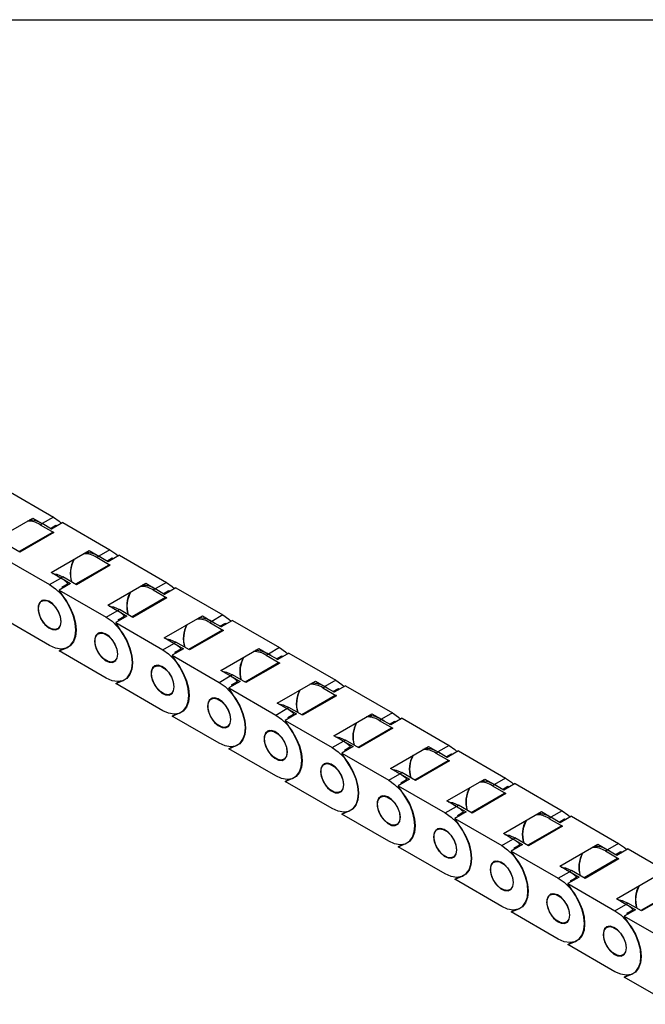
# Model space of a CAD drawing. Header units: millimetres. Extents: x 10 to 410, y 10 to 314.
# Tile 4 of 5: x 309 to 359, y 235 to 314. Entities that reach past the tile are written whole.
import ezdxf

# ---------------------------------------------------------------- set-up
doc = ezdxf.new("R2010")
doc.units = ezdxf.units.MM
doc.header["$LTSCALE"] = 1.5
doc.layers.add('TEXT', color=140, linetype='Continuous', lineweight=25)

msp = doc.modelspace()

# ---------------------------------------------------------------- linework, layer by layer
for p, q in [((308.072, 276.499), (311.853, 274.316)), ((307.133, 272.474), (310.194, 274.241)), ((310.194, 274.241), (310.959, 273.8)), ((311.853, 274.316), (310.959, 273.8)), ((310.792, 273.704), (310.944, 273.791)), ((310.792, 273.704), (311.883, 273.074)), ((311.708, 273.35), (310.944, 273.791)), ((311.611, 273.406), (312.044, 273.656)), ((311.67, 273.372), (312.044, 273.656)), ((312.617, 273.875), (311.708, 273.35)), ((312.044, 273.656), (312.118, 273.587)), ((312.617, 273.875), (316.399, 271.692)), ((311.776, 273.085), (309.093, 271.536)), ((311.883, 273.074), (309.156, 271.499)), ((309.156, 271.499), (308.065, 272.129)), ((316.399, 271.692), (315.505, 271.176)), ((307.769, 271.076), (311.55, 268.893)), ((311.679, 269.85), (314.74, 271.617)), ((314.74, 271.617), (315.505, 271.176)), ((315.338, 271.08), (315.489, 271.167)), ((315.338, 271.08), (316.429, 270.45)), ((316.254, 270.726), (315.489, 271.167)), ((316.156, 270.782), (316.589, 271.032)), ((316.216, 270.748), (316.589, 271.032)), ((317.163, 271.25), (316.254, 270.726)), ((316.589, 271.032), (316.664, 270.962)), ((317.163, 271.25), (320.944, 269.068)), ((316.322, 270.46), (313.639, 268.912)), ((316.429, 270.45), (313.701, 268.875)), ((311.55, 268.893), (312.444, 269.409)), ((312.444, 269.409), (311.679, 269.85)), ((312.206, 269.546), (312.459, 269.418)), ((312.459, 269.418), (312.61, 269.505)), ((312.459, 269.418), (313.224, 268.976)), ((313.701, 268.875), (312.61, 269.505)), ((313.224, 268.976), (312.314, 268.451)), ((312.529, 268.688), (313.029, 268.976)), ((312.583, 268.637), (312.529, 268.688)), ((313.029, 268.976), (312.583, 268.637)), ((316.225, 267.226), (319.286, 268.993)), ((319.286, 268.993), (320.05, 268.552)), ((319.884, 268.455), (320.035, 268.543)), ((320.8, 268.101), (320.035, 268.543)), ((320.944, 269.068), (320.05, 268.552)), ((321.709, 268.626), (320.8, 268.101)), ((321.709, 268.626), (325.49, 266.444)), ((312.925, 267.492), (312.314, 268.451)), ((312.314, 268.451), (316.095, 266.269)), ((320.867, 267.836), (318.184, 266.287)), ((320.975, 267.826), (318.247, 266.251)), ((319.884, 268.455), (320.975, 267.826)), ((320.702, 268.158), (321.135, 268.408)), ((320.761, 268.124), (321.135, 268.408)), ((321.135, 268.408), (321.21, 268.338)), ((311.052, 267.64), (310.907, 267.557)), ((316.989, 266.785), (316.225, 267.226)), ((316.752, 266.922), (317.005, 266.793)), ((311.55, 263.994), (307.769, 266.176)), ((316.095, 266.269), (316.989, 266.785)), ((317.769, 266.352), (316.86, 265.827)), ((317.005, 266.793), (317.156, 266.881)), ((317.005, 266.793), (317.769, 266.352)), ((317.074, 266.064), (317.574, 266.352)), ((317.574, 266.352), (317.129, 266.013)), ((318.247, 266.251), (317.156, 266.881)), ((320.771, 264.602), (323.831, 266.369)), ((323.831, 266.369), (324.596, 265.927)), ((325.49, 266.444), (324.596, 265.927)), ((312.193, 265.33), (312.337, 265.413)), ((317.47, 264.868), (316.86, 265.827)), ((316.86, 265.827), (320.641, 263.644)), ((317.129, 266.013), (317.074, 266.064)), ((324.429, 265.831), (324.581, 265.919)), ((324.429, 265.831), (325.52, 265.201)), ((325.345, 265.477), (324.581, 265.919)), ((325.248, 265.534), (325.681, 265.784)), ((325.307, 265.499), (325.681, 265.784)), ((326.255, 266.002), (325.345, 265.477)), ((325.681, 265.784), (325.755, 265.714)), ((326.255, 266.002), (330.036, 263.819)), ((315.597, 265.016), (315.453, 264.932)), ((321.535, 264.161), (320.771, 264.602)), ((325.413, 265.212), (322.73, 263.663)), ((325.52, 265.201), (322.793, 263.627)), ((312.314, 263.552), (312.925, 263.807)), ((320.641, 263.644), (321.535, 264.161)), ((321.297, 264.298), (321.55, 264.169)), ((322.315, 263.728), (321.406, 263.203)), ((321.55, 264.169), (321.702, 264.257)), ((321.55, 264.169), (322.315, 263.728)), ((321.62, 263.439), (322.12, 263.728)), ((322.12, 263.728), (321.674, 263.389)), ((322.793, 263.627), (321.702, 264.257)), ((325.316, 261.978), (328.377, 263.745)), ((328.377, 263.745), (329.142, 263.303)), ((330.036, 263.819), (329.142, 263.303)), ((312.314, 263.552), (312.583, 263.707)), ((316.095, 261.369), (312.314, 263.552)), ((322.016, 262.244), (321.406, 263.203)), ((321.406, 263.203), (325.187, 261.02)), ((321.695, 263.37), (321.62, 263.439)), ((328.975, 263.207), (329.126, 263.295)), ((328.975, 263.207), (330.066, 262.577)), ((329.891, 262.853), (329.126, 263.295)), ((329.793, 262.91), (330.226, 263.159)), ((329.853, 262.875), (330.226, 263.159)), ((330.8, 263.378), (329.891, 262.853)), ((330.226, 263.159), (330.301, 263.09)), ((330.8, 263.378), (334.581, 261.195)), ((316.738, 262.706), (316.883, 262.789)), ((320.143, 262.392), (319.998, 262.308)), ((329.959, 262.588), (327.276, 261.039)), ((330.066, 262.577), (327.338, 261.003)), ((325.187, 261.02), (326.081, 261.536)), ((326.081, 261.536), (325.316, 261.978)), ((325.843, 261.674), (326.096, 261.545)), ((326.096, 261.545), (326.248, 261.633)), ((326.096, 261.545), (326.861, 261.104)), ((327.338, 261.003), (326.248, 261.633)), ((316.86, 260.928), (317.47, 261.183)), ((316.86, 260.928), (317.129, 261.083)), ((320.641, 258.745), (316.86, 260.928)), ((326.861, 261.104), (325.952, 260.579)), ((326.562, 259.619), (325.952, 260.579)), ((325.952, 260.579), (329.733, 258.396)), ((326.166, 260.815), (326.666, 261.104)), ((326.22, 260.765), (326.166, 260.815)), ((326.666, 261.104), (326.22, 260.765)), ((329.862, 259.354), (332.923, 261.121)), ((332.923, 261.121), (333.687, 260.679)), ((333.521, 260.583), (333.672, 260.67)), ((333.521, 260.583), (334.612, 259.953)), ((334.437, 260.229), (333.672, 260.67)), ((334.581, 261.195), (333.687, 260.679)), ((335.346, 260.754), (334.437, 260.229)), ((335.346, 260.754), (339.127, 258.571)), ((321.284, 260.081), (321.429, 260.165)), ((324.689, 259.768), (324.544, 259.684)), ((334.504, 259.964), (331.821, 258.415)), ((334.612, 259.953), (331.884, 258.379)), ((334.339, 260.285), (334.772, 260.535)), ((334.398, 260.251), (334.772, 260.535)), ((334.772, 260.535), (334.847, 260.466)), ((330.627, 258.912), (329.862, 259.354)), ((330.389, 259.05), (330.642, 258.921)), ((330.642, 258.921), (330.793, 259.008)), ((331.884, 258.379), (330.793, 259.008)), ((321.406, 258.304), (322.016, 258.559)), ((321.406, 258.304), (321.675, 258.459)), ((325.187, 256.121), (321.406, 258.304)), ((329.733, 258.396), (330.627, 258.912)), ((331.406, 258.48), (330.497, 257.955)), ((330.642, 258.921), (331.406, 258.48)), ((330.711, 258.191), (331.211, 258.48)), ((330.766, 258.141), (330.711, 258.191)), ((331.211, 258.48), (330.766, 258.141)), ((334.408, 256.729), (337.468, 258.496)), ((337.468, 258.496), (338.233, 258.055)), ((339.127, 258.571), (338.233, 258.055)), ((325.83, 257.457), (325.974, 257.541)), ((331.107, 256.995), (330.497, 257.955)), ((330.497, 257.955), (334.278, 255.772)), ((338.066, 257.959), (338.218, 258.046)), ((338.066, 257.959), (339.157, 257.329)), ((338.982, 257.605), (338.218, 258.046)), ((338.885, 257.661), (339.318, 257.911)), ((338.944, 257.627), (339.318, 257.911)), ((339.892, 258.13), (338.982, 257.605)), ((339.318, 257.911), (339.393, 257.842)), ((339.892, 258.13), (343.673, 255.947)), ((329.234, 257.143), (329.09, 257.06)), ((335.172, 256.288), (334.408, 256.729)), ((339.05, 257.34), (336.367, 255.791)), ((339.157, 257.329), (336.43, 255.754)), ((325.952, 255.68), (326.562, 255.935)), ((325.952, 255.68), (326.22, 255.835)), ((334.278, 255.772), (335.172, 256.288)), ((334.934, 256.425), (335.187, 256.297)), ((335.952, 255.855), (335.043, 255.331)), ((335.187, 256.297), (335.339, 256.384)), ((335.187, 256.297), (335.952, 255.855)), ((335.257, 255.567), (335.757, 255.856)), ((335.757, 255.856), (335.311, 255.517)), ((336.43, 255.754), (335.339, 256.384)), ((338.953, 254.105), (342.014, 255.872)), ((342.014, 255.872), (342.779, 255.431)), ((343.673, 255.947), (342.779, 255.431)), ((329.733, 253.497), (325.952, 255.68)), ((335.653, 254.371), (335.043, 255.331)), ((335.043, 255.331), (338.824, 253.148)), ((335.311, 255.517), (335.257, 255.567)), ((342.612, 255.335), (342.764, 255.422)), ((342.612, 255.335), (343.703, 254.705)), ((343.528, 254.981), (342.764, 255.422)), ((343.43, 255.037), (343.863, 255.287)), ((343.49, 255.003), (343.863, 255.287)), ((344.437, 255.505), (343.528, 254.981)), ((343.863, 255.287), (343.938, 255.217)), ((344.437, 255.505), (348.218, 253.323)), ((330.375, 254.833), (330.52, 254.917)), ((333.78, 254.519), (333.635, 254.436)), ((343.596, 254.715), (340.913, 253.167)), ((343.703, 254.705), (340.976, 253.13)), ((338.824, 253.148), (339.718, 253.664)), ((339.718, 253.664), (338.953, 254.105)), ((339.48, 253.801), (339.733, 253.673)), ((339.733, 253.673), (339.885, 253.76)), ((339.733, 253.673), (340.498, 253.231)), ((340.976, 253.13), (339.885, 253.76)), ((330.497, 253.055), (331.107, 253.31)), ((330.497, 253.055), (330.766, 253.211)), ((334.278, 250.873), (330.497, 253.055)), ((340.498, 253.231), (339.589, 252.706)), ((340.199, 251.747), (339.589, 252.706)), ((339.589, 252.706), (343.37, 250.524)), ((339.803, 252.943), (340.303, 253.231)), ((339.857, 252.892), (339.803, 252.943)), ((340.303, 253.231), (339.857, 252.892)), ((343.499, 251.481), (346.56, 253.248)), ((346.56, 253.248), (347.324, 252.807)), ((347.158, 252.71), (347.309, 252.798)), ((347.158, 252.71), (348.249, 252.081)), ((348.074, 252.356), (347.309, 252.798)), ((348.218, 253.323), (347.324, 252.807)), ((347.976, 252.413), (348.409, 252.663)), ((348.035, 252.379), (348.409, 252.663)), ((348.983, 252.881), (348.074, 252.356)), ((348.409, 252.663), (348.484, 252.593)), ((348.983, 252.881), (352.764, 250.699)), ((334.921, 252.209), (335.066, 252.292)), ((338.326, 251.895), (338.181, 251.812)), ((348.142, 252.091), (345.458, 250.542)), ((348.249, 252.081), (345.521, 250.506)), ((344.264, 251.04), (343.499, 251.481)), ((344.026, 251.177), (344.279, 251.048)), ((344.279, 251.048), (344.43, 251.136)), ((345.521, 250.506), (344.43, 251.136)), ((335.043, 250.431), (335.653, 250.686)), ((335.043, 250.431), (335.312, 250.586)), ((338.824, 248.249), (335.043, 250.431)), ((343.37, 250.524), (344.264, 251.04)), ((345.043, 250.607), (344.134, 250.082)), ((344.279, 251.048), (345.043, 250.607)), ((344.348, 250.319), (344.848, 250.607)), ((344.403, 250.268), (344.348, 250.319)), ((344.848, 250.607), (344.403, 250.268)), ((348.045, 248.857), (351.105, 250.624)), ((351.105, 250.624), (351.87, 250.182)), ((352.764, 250.699), (351.87, 250.182)), ((339.467, 249.585), (339.611, 249.668)), ((344.744, 249.123), (344.134, 250.082)), ((344.134, 250.082), (347.915, 247.899)), ((351.703, 250.086), (351.855, 250.174)), ((351.703, 250.086), (352.794, 249.456)), ((352.62, 249.732), (351.855, 250.174)), ((352.522, 249.789), (352.955, 250.039)), ((352.581, 249.754), (352.955, 250.039)), ((353.529, 250.257), (352.62, 249.732)), ((352.955, 250.039), (353.03, 249.969)), ((353.529, 250.257), (357.31, 248.074)), ((342.871, 249.271), (342.727, 249.187)), ((348.809, 248.416), (348.045, 248.857)), ((352.687, 249.467), (350.004, 247.918)), ((352.794, 249.456), (350.067, 247.882)), ((339.589, 247.807), (340.199, 248.062)), ((339.589, 247.807), (339.857, 247.962)), ((347.915, 247.899), (348.809, 248.416)), ((348.571, 248.553), (348.824, 248.424)), ((349.589, 247.983), (348.68, 247.458)), ((348.824, 248.424), (348.976, 248.512)), ((348.824, 248.424), (349.589, 247.983)), ((348.894, 247.694), (349.394, 247.983)), ((349.394, 247.983), (348.948, 247.644)), ((350.067, 247.882), (348.976, 248.512)), ((352.59, 246.233), (355.651, 248)), ((355.651, 248), (356.416, 247.558)), ((357.31, 248.074), (356.416, 247.558)), ((343.37, 245.624), (339.589, 247.807)), ((349.29, 246.499), (348.68, 247.458)), ((348.68, 247.458), (352.461, 245.275)), ((348.948, 247.644), (348.894, 247.694)), ((356.249, 247.462), (356.401, 247.55)), ((356.249, 247.462), (357.34, 246.832)), ((357.165, 247.108), (356.401, 247.55)), ((357.068, 247.165), (357.501, 247.414)), ((357.127, 247.13), (357.501, 247.414)), ((358.074, 247.633), (357.165, 247.108)), ((357.501, 247.414), (357.575, 247.345)), ((358.074, 247.633), (361.855, 245.45)), ((344.012, 246.96), (344.157, 247.044)), ((347.417, 246.647), (347.272, 246.563)), ((357.233, 246.843), (354.55, 245.294)), ((357.34, 246.832), (354.613, 245.258)), ((352.461, 245.275), (353.355, 245.791)), ((353.355, 245.791), (352.59, 246.233)), ((353.117, 245.929), (353.37, 245.8)), ((353.37, 245.8), (353.522, 245.888)), ((353.37, 245.8), (354.135, 245.359)), ((354.613, 245.258), (353.522, 245.888)), ((344.134, 245.183), (344.744, 245.438)), ((344.134, 245.183), (344.403, 245.338)), ((347.915, 243), (344.134, 245.183)), ((354.135, 245.359), (353.226, 244.834)), ((353.836, 243.874), (353.226, 244.834)), ((353.226, 244.834), (357.007, 242.651)), ((353.44, 245.07), (353.94, 245.359)), ((353.494, 245.02), (353.44, 245.07)), ((353.94, 245.359), (353.494, 245.02)), ((357.136, 243.609), (360.197, 245.376)), ((348.558, 244.336), (348.703, 244.42)), ((351.963, 244.023), (351.818, 243.939)), ((361.779, 244.219), (359.096, 242.67)), ((361.886, 244.208), (359.158, 242.634)), ((357.007, 242.651), (357.901, 243.167)), ((357.901, 243.167), (357.136, 243.609)), ((357.663, 243.305), (357.916, 243.176)), ((357.916, 243.176), (358.067, 243.263)), ((357.916, 243.176), (358.68, 242.735)), ((359.158, 242.634), (358.067, 243.263)), ((348.68, 242.559), (349.29, 242.814)), ((348.68, 242.559), (348.949, 242.714)), ((352.461, 240.376), (348.68, 242.559)), ((358.68, 242.735), (357.771, 242.21)), ((357.985, 242.446), (358.485, 242.735)), ((358.06, 242.376), (357.985, 242.446)), ((358.485, 242.735), (358.04, 242.396)), ((353.104, 241.712), (353.248, 241.796)), ((358.381, 241.25), (357.771, 242.21)), ((357.771, 242.21), (361.552, 240.027)), ((356.509, 241.398), (356.364, 241.315)), ((353.226, 239.935), (353.836, 240.189)), ((353.226, 239.935), (353.494, 240.09)), ((357.007, 237.752), (353.226, 239.935)), ((357.649, 239.088), (357.794, 239.171)), ((357.771, 237.31), (358.381, 237.565)), ((357.771, 237.31), (358.04, 237.466)), ((361.552, 235.128), (357.771, 237.31))]:
    msp.add_line(p, q)
at = {"flags": 128}
for points in [[(311.853, 274.316), (312.325, 273.982), (312.512, 273.814)], [(316.399, 271.692), (316.871, 271.358), (317.058, 271.19)], [(311.786, 269.788), (312.138, 269.716), (312.61, 269.505)], [(311.55, 268.893), (312.022, 268.559), (312.47, 268.119), (312.872, 267.595), (313.208, 267.013), (313.461, 266.403), (313.618, 265.794), (313.671, 265.219), (313.618, 264.704), (313.461, 264.277), (313.208, 263.958), (312.872, 263.764), (312.47, 263.705), (312.022, 263.782), (311.55, 263.994)], [(320.944, 269.068), (321.416, 268.734), (321.604, 268.566)], [(312.482, 265.905), (312.431, 266.284), (312.285, 266.68), (312.059, 267.05), (311.779, 267.354), (311.473, 267.56), (311.175, 267.645), (310.919, 267.599), (310.73, 267.428), (310.631, 267.151), (310.631, 266.797), (310.73, 266.404), (310.919, 266.016), (311.175, 265.674), (311.473, 265.415), (311.779, 265.268), (312.059, 265.248), (312.285, 265.358), (312.431, 265.585), (312.482, 265.905)], [(310.641, 266.968), (310.695, 267.295), (310.853, 267.52), (311.095, 267.615), (311.392, 267.568), (311.708, 267.386), (312.004, 267.09), (312.246, 266.716), (312.404, 266.309), (312.459, 265.918), (312.404, 265.591), (312.246, 265.366), (312.004, 265.272), (311.708, 265.318), (311.392, 265.5), (311.095, 265.796), (310.853, 266.17), (310.695, 266.577), (310.641, 266.968)], [(312.925, 263.807), (313.233, 264.01), (313.464, 264.324), (313.608, 264.737), (313.656, 265.227), (313.608, 265.774), (313.464, 266.351), (313.233, 266.933), (312.925, 267.492)], [(316.332, 267.164), (316.684, 267.092), (317.156, 266.881)], [(316.095, 266.269), (316.568, 265.935), (317.016, 265.495), (317.418, 264.971), (317.754, 264.389), (318.007, 263.779), (318.164, 263.17), (318.217, 262.594), (318.164, 262.08), (318.007, 261.653), (317.754, 261.334), (317.418, 261.14), (317.016, 261.081), (316.568, 261.158), (316.095, 261.369)], [(325.49, 266.444), (325.962, 266.11), (326.149, 265.941)], [(317.027, 263.281), (316.977, 263.66), (316.831, 264.055), (316.605, 264.426), (316.324, 264.73), (316.019, 264.936), (315.721, 265.021), (315.464, 264.975), (315.276, 264.804), (315.176, 264.527), (315.176, 264.172), (315.276, 263.78), (315.464, 263.392), (315.721, 263.05), (316.019, 262.791), (316.324, 262.644), (316.605, 262.624), (316.831, 262.734), (316.977, 262.961), (317.027, 263.281)], [(315.186, 264.344), (315.241, 264.671), (315.399, 264.896), (315.641, 264.991), (315.938, 264.944), (316.253, 264.762), (316.55, 264.466), (316.792, 264.092), (316.95, 263.685), (317.005, 263.294), (316.95, 262.967), (316.792, 262.742), (316.55, 262.647), (316.253, 262.694), (315.938, 262.876), (315.641, 263.172), (315.399, 263.546), (315.241, 263.953), (315.186, 264.344)], [(317.47, 261.183), (317.779, 261.386), (318.01, 261.7), (318.153, 262.112), (318.202, 262.603), (318.153, 263.15), (318.01, 263.727), (317.779, 264.309), (317.47, 264.868)], [(320.878, 264.54), (321.23, 264.468), (321.702, 264.257)], [(330.036, 263.819), (330.508, 263.485), (330.695, 263.317)], [(320.641, 263.644), (321.113, 263.311), (321.562, 262.871), (321.964, 262.346), (322.3, 261.765), (322.552, 261.154), (322.709, 260.546), (322.762, 259.97), (322.709, 259.456), (322.552, 259.029), (322.3, 258.71), (321.964, 258.516), (321.562, 258.456), (321.113, 258.534), (320.641, 258.745)], [(321.573, 260.657), (321.523, 261.035), (321.377, 261.431), (321.151, 261.801), (320.87, 262.106), (320.564, 262.312), (320.267, 262.396), (320.01, 262.351), (319.822, 262.18), (319.722, 261.903), (319.722, 261.548), (319.822, 261.156), (320.01, 260.767), (320.267, 260.425), (320.564, 260.167), (320.87, 260.02), (321.151, 260), (321.377, 260.109), (321.523, 260.337), (321.573, 260.657)], [(319.732, 261.72), (319.787, 262.047), (319.945, 262.272), (320.187, 262.366), (320.483, 262.32), (320.799, 262.138), (321.096, 261.842), (321.338, 261.468), (321.495, 261.061), (321.55, 260.67), (321.495, 260.343), (321.338, 260.118), (321.096, 260.023), (320.799, 260.07), (320.483, 260.252), (320.187, 260.548), (319.945, 260.922), (319.787, 261.329), (319.732, 261.72)], [(322.016, 258.559), (322.325, 258.761), (322.556, 259.076), (322.699, 259.488), (322.747, 259.979), (322.699, 260.526), (322.556, 261.103), (322.325, 261.685), (322.016, 262.244)], [(325.423, 261.916), (325.775, 261.844), (326.248, 261.633)], [(325.187, 261.02), (325.659, 260.686), (326.107, 260.246), (326.509, 259.722), (326.845, 259.141), (327.098, 258.53), (327.255, 257.922), (327.308, 257.346), (327.255, 256.832), (327.098, 256.404), (326.845, 256.086), (326.509, 255.892), (326.107, 255.832), (325.659, 255.91), (325.187, 256.121)], [(334.581, 261.195), (335.053, 260.861), (335.241, 260.693)], [(326.119, 258.033), (326.068, 258.411), (325.922, 258.807), (325.697, 259.177), (325.416, 259.482), (325.11, 259.687), (324.813, 259.772), (324.556, 259.727), (324.367, 259.556), (324.268, 259.278), (324.268, 258.924), (324.367, 258.532), (324.556, 258.143), (324.813, 257.801), (325.11, 257.543), (325.416, 257.395), (325.697, 257.376), (325.922, 257.485), (326.068, 257.712), (326.119, 258.033)], [(324.278, 259.095), (324.333, 259.423), (324.49, 259.648), (324.732, 259.742), (325.029, 259.696), (325.345, 259.513), (325.641, 259.217), (325.883, 258.843), (326.041, 258.437), (326.096, 258.046), (326.041, 257.718), (325.883, 257.494), (325.641, 257.399), (325.345, 257.446), (325.029, 257.628), (324.732, 257.924), (324.49, 258.298), (324.333, 258.705), (324.278, 259.095)], [(326.562, 255.935), (326.87, 256.137), (327.101, 256.452), (327.245, 256.864), (327.293, 257.355), (327.245, 257.901), (327.101, 258.479), (326.87, 259.06), (326.562, 259.619)], [(329.969, 259.292), (330.321, 259.22), (330.793, 259.008)], [(329.733, 258.396), (330.205, 258.062), (330.653, 257.622), (331.055, 257.098), (331.391, 256.516), (331.644, 255.906), (331.801, 255.298), (331.854, 254.722), (331.801, 254.207), (331.644, 253.78), (331.391, 253.462), (331.055, 253.268), (330.653, 253.208), (330.205, 253.286), (329.733, 253.497)], [(339.127, 258.571), (339.599, 258.237), (339.786, 258.069)], [(330.664, 255.409), (330.614, 255.787), (330.468, 256.183), (330.242, 256.553), (329.961, 256.858), (329.656, 257.063), (329.358, 257.148), (329.101, 257.103), (328.913, 256.932), (328.813, 256.654), (328.813, 256.3), (328.913, 255.907), (329.101, 255.519), (329.358, 255.177), (329.656, 254.919), (329.961, 254.771), (330.242, 254.751), (330.468, 254.861), (330.614, 255.088), (330.664, 255.409)], [(328.823, 256.471), (328.878, 256.799), (329.036, 257.023), (329.278, 257.118), (329.575, 257.072), (329.89, 256.889), (330.187, 256.593), (330.429, 256.219), (330.587, 255.812), (330.642, 255.422), (330.587, 255.094), (330.429, 254.87), (330.187, 254.775), (329.89, 254.821), (329.575, 255.004), (329.278, 255.3), (329.036, 255.674), (328.878, 256.081), (328.823, 256.471)], [(331.107, 253.31), (331.416, 253.513), (331.647, 253.828), (331.79, 254.24), (331.839, 254.731), (331.79, 255.277), (331.647, 255.855), (331.416, 256.436), (331.107, 256.995)], [(334.515, 256.668), (334.867, 256.595), (335.339, 256.384)], [(343.673, 255.947), (344.145, 255.613), (344.332, 255.445)], [(334.278, 255.772), (334.75, 255.438), (335.199, 254.998), (335.601, 254.474), (335.937, 253.892), (336.189, 253.282), (336.346, 252.674), (336.4, 252.098), (336.346, 251.583), (336.189, 251.156), (335.937, 250.838), (335.601, 250.644), (335.199, 250.584), (334.75, 250.662), (334.278, 250.873)], [(335.21, 252.784), (335.16, 253.163), (335.014, 253.559), (334.788, 253.929), (334.507, 254.233), (334.201, 254.439), (333.904, 254.524), (333.647, 254.478), (333.459, 254.308), (333.359, 254.03), (333.359, 253.676), (333.459, 253.283), (333.647, 252.895), (333.904, 252.553), (334.201, 252.294), (334.507, 252.147), (334.788, 252.127), (335.014, 252.237), (335.16, 252.464), (335.21, 252.784)], [(333.369, 253.847), (333.424, 254.175), (333.582, 254.399), (333.824, 254.494), (334.12, 254.447), (334.436, 254.265), (334.733, 253.969), (334.975, 253.595), (335.133, 253.188), (335.187, 252.797), (335.133, 252.47), (334.975, 252.245), (334.733, 252.151), (334.436, 252.197), (334.12, 252.38), (333.824, 252.676), (333.582, 253.05), (333.424, 253.456), (333.369, 253.847)], [(335.653, 250.686), (335.962, 250.889), (336.193, 251.204), (336.336, 251.616), (336.384, 252.106), (336.336, 252.653), (336.193, 253.23), (335.962, 253.812), (335.653, 254.371)], [(339.06, 254.043), (339.413, 253.971), (339.885, 253.76)], [(338.824, 253.148), (339.296, 252.814), (339.744, 252.374), (340.147, 251.85), (340.482, 251.268), (340.735, 250.658), (340.892, 250.049), (340.945, 249.474), (340.892, 248.959), (340.735, 248.532), (340.482, 248.213), (340.147, 248.019), (339.744, 247.96), (339.296, 248.037), (338.824, 248.249)], [(348.218, 253.323), (348.69, 252.989), (348.878, 252.821)], [(339.756, 250.16), (339.705, 250.539), (339.559, 250.935), (339.334, 251.305), (339.053, 251.609), (338.747, 251.815), (338.45, 251.9), (338.193, 251.854), (338.004, 251.683), (337.905, 251.406), (337.905, 251.052), (338.004, 250.659), (338.193, 250.271), (338.45, 249.929), (338.747, 249.67), (339.053, 249.523), (339.334, 249.503), (339.559, 249.613), (339.705, 249.84), (339.756, 250.16)], [(337.915, 251.223), (337.97, 251.55), (338.127, 251.775), (338.369, 251.87), (338.666, 251.823), (338.982, 251.641), (339.278, 251.345), (339.52, 250.971), (339.678, 250.564), (339.733, 250.173), (339.678, 249.846), (339.52, 249.621), (339.278, 249.527), (338.982, 249.573), (338.666, 249.755), (338.369, 250.051), (338.127, 250.425), (337.97, 250.832), (337.915, 251.223)], [(340.199, 248.062), (340.507, 248.265), (340.739, 248.579), (340.882, 248.992), (340.93, 249.482), (340.882, 250.029), (340.739, 250.606), (340.507, 251.188), (340.199, 251.747)], [(343.606, 251.419), (343.958, 251.347), (344.43, 251.136)], [(343.37, 250.524), (343.842, 250.19), (344.29, 249.75), (344.692, 249.226), (345.028, 248.644), (345.281, 248.033), (345.438, 247.425), (345.491, 246.849), (345.438, 246.335), (345.281, 245.908), (345.028, 245.589), (344.692, 245.395), (344.29, 245.336), (343.842, 245.413), (343.37, 245.624)], [(352.764, 250.699), (353.236, 250.365), (353.424, 250.196)], [(344.301, 247.536), (344.251, 247.915), (344.105, 248.31), (343.879, 248.681), (343.598, 248.985), (343.293, 249.191), (342.995, 249.276), (342.738, 249.23), (342.55, 249.059), (342.45, 248.782), (342.45, 248.427), (342.55, 248.035), (342.738, 247.647), (342.995, 247.305), (343.293, 247.046), (343.598, 246.899), (343.879, 246.879), (344.105, 246.989), (344.251, 247.216), (344.301, 247.536)], [(342.46, 248.599), (342.515, 248.926), (342.673, 249.151), (342.915, 249.246), (343.212, 249.199), (343.527, 249.017), (343.824, 248.721), (344.066, 248.347), (344.224, 247.94), (344.279, 247.549), (344.224, 247.222), (344.066, 246.997), (343.824, 246.902), (343.527, 246.949), (343.212, 247.131), (342.915, 247.427), (342.673, 247.801), (342.515, 248.208), (342.46, 248.599)], [(344.744, 245.438), (345.053, 245.641), (345.284, 245.955), (345.427, 246.367), (345.476, 246.858), (345.427, 247.405), (345.284, 247.982), (345.053, 248.564), (344.744, 249.123)], [(348.152, 248.795), (348.504, 248.723), (348.976, 248.512)], [(347.915, 247.899), (348.387, 247.566), (348.836, 247.126), (349.238, 246.601), (349.574, 246.02), (349.827, 245.409), (349.983, 244.801), (350.037, 244.225), (349.983, 243.711), (349.827, 243.284), (349.574, 242.965), (349.238, 242.771), (348.836, 242.711), (348.387, 242.789), (347.915, 243)], [(357.31, 248.074), (357.782, 247.74), (357.969, 247.572)], [(348.847, 244.912), (348.797, 245.29), (348.651, 245.686), (348.425, 246.056), (348.144, 246.361), (347.838, 246.567), (347.541, 246.651), (347.284, 246.606), (347.096, 246.435), (346.996, 246.158), (346.996, 245.803), (347.096, 245.411), (347.284, 245.022), (347.541, 244.68), (347.838, 244.422), (348.144, 244.275), (348.425, 244.255), (348.651, 244.364), (348.797, 244.592), (348.847, 244.912)], [(347.006, 245.975), (347.061, 246.302), (347.219, 246.527), (347.461, 246.621), (347.757, 246.575), (348.073, 246.393), (348.37, 246.097), (348.612, 245.723), (348.77, 245.316), (348.824, 244.925), (348.77, 244.598), (348.612, 244.373), (348.37, 244.278), (348.073, 244.325), (347.757, 244.507), (347.461, 244.803), (347.219, 245.177), (347.061, 245.584), (347.006, 245.975)], [(349.29, 242.814), (349.599, 243.016), (349.83, 243.331), (349.973, 243.743), (350.021, 244.234), (349.973, 244.781), (349.83, 245.358), (349.599, 245.94), (349.29, 246.499)], [(352.697, 246.171), (353.05, 246.099), (353.522, 245.888)], [(352.461, 245.275), (352.933, 244.941), (353.381, 244.501), (353.784, 243.977), (354.119, 243.396), (354.372, 242.785), (354.529, 242.177), (354.582, 241.601), (354.529, 241.087), (354.372, 240.659), (354.119, 240.341), (353.784, 240.147), (353.381, 240.087), (352.933, 240.165), (352.461, 240.376)], [(353.393, 242.288), (353.342, 242.666), (353.196, 243.062), (352.971, 243.432), (352.69, 243.737), (352.384, 243.942), (352.087, 244.027), (351.83, 243.982), (351.641, 243.811), (351.542, 243.533), (351.542, 243.179), (351.641, 242.787), (351.83, 242.398), (352.087, 242.056), (352.384, 241.798), (352.69, 241.65), (352.971, 241.631), (353.196, 241.74), (353.342, 241.967), (353.393, 242.288)], [(351.552, 243.35), (351.607, 243.678), (351.765, 243.903), (352.006, 243.997), (352.303, 243.951), (352.619, 243.768), (352.916, 243.472), (353.157, 243.098), (353.315, 242.692), (353.37, 242.301), (353.315, 241.973), (353.157, 241.749), (352.916, 241.654), (352.619, 241.701), (352.303, 241.883), (352.006, 242.179), (351.765, 242.553), (351.607, 242.96), (351.552, 243.35)], [(353.836, 240.189), (354.144, 240.392), (354.376, 240.707), (354.519, 241.119), (354.567, 241.61), (354.519, 242.156), (354.376, 242.734), (354.144, 243.315), (353.836, 243.874)], [(357.243, 243.547), (357.595, 243.474), (358.067, 243.263)], [(357.007, 242.651), (357.479, 242.317), (357.927, 241.877), (358.329, 241.353), (358.665, 240.771), (358.918, 240.161), (359.075, 239.553), (359.128, 238.977), (359.075, 238.462), (358.918, 238.035), (358.665, 237.717), (358.329, 237.523), (357.927, 237.463), (357.479, 237.541), (357.007, 237.752)], [(357.939, 239.664), (357.888, 240.042), (357.742, 240.438), (357.516, 240.808), (357.235, 241.113), (356.93, 241.318), (356.632, 241.403), (356.376, 241.358), (356.187, 241.187), (356.088, 240.909), (356.088, 240.555), (356.187, 240.162), (356.376, 239.774), (356.632, 239.432), (356.93, 239.173), (357.235, 239.026), (357.516, 239.006), (357.742, 239.116), (357.888, 239.343), (357.939, 239.664)], [(356.098, 240.726), (356.152, 241.054), (356.31, 241.278), (356.552, 241.373), (356.849, 241.327), (357.165, 241.144), (357.461, 240.848), (357.703, 240.474), (357.861, 240.067), (357.916, 239.677), (357.861, 239.349), (357.703, 239.125), (357.461, 239.03), (357.165, 239.076), (356.849, 239.259), (356.552, 239.555), (356.31, 239.929), (356.152, 240.336), (356.098, 240.726)], [(358.381, 237.565), (358.69, 237.768), (358.921, 238.083), (359.064, 238.495), (359.113, 238.986), (359.064, 239.532), (358.921, 240.11), (358.69, 240.691), (358.381, 241.25)]]:
    msp.add_lwpolyline(points, dxfattribs=at)
for centre, radius, start, end in [((309.952, 272.218), 1.86, 57.76541, 91.27127), ((309.822, 272.209), 1.782, 57.00843, 92.02824), ((309.406, 271.12), 3.098, 54.33277, 59.90869), ((311.82, 272.986), 0.108, 54.38242, 114.30712), ((315.514, 269.785), 2.311, 151.34671, 197.1213), ((315.579, 269.762), 2.354, 150.63537, 196.46147), ((314.368, 269.585), 1.782, 57.00843, 92.02824), ((314.497, 269.594), 1.86, 57.76541, 91.27127), ((313.951, 268.496), 3.098, 54.33277, 59.90869), ((316.366, 270.362), 0.108, 54.38242, 114.30712), ((310.713, 266.457), 3.422, 47.41288, 59.61441), ((318.913, 266.961), 1.782, 57.00843, 92.02824), ((319.043, 266.969), 1.86, 57.76541, 91.27127), ((318.497, 265.871), 3.098, 54.33277, 59.90869), ((320.06, 267.161), 2.311, 151.34671, 197.1213), ((320.124, 267.138), 2.354, 150.63537, 196.46147), ((320.912, 267.738), 0.108, 54.38242, 114.30712), ((315.259, 263.833), 3.422, 47.41288, 59.61441), ((323.459, 264.337), 1.782, 57.00843, 92.02824), ((323.589, 264.345), 1.86, 57.76541, 91.27127), ((324.605, 264.536), 2.311, 151.34671, 197.1213), ((324.67, 264.514), 2.354, 150.63537, 196.46147), ((323.043, 263.247), 3.098, 54.33277, 59.90869), ((325.457, 265.114), 0.108, 54.38242, 114.30712), ((319.804, 261.209), 3.422, 47.41288, 59.61441), ((329.151, 261.912), 2.311, 151.34671, 197.1213), ((329.216, 261.89), 2.354, 150.63537, 196.46147), ((328.005, 261.712), 1.782, 57.00843, 92.02824), ((328.134, 261.721), 1.86, 57.76541, 91.27127), ((327.588, 260.623), 3.098, 54.33277, 59.90869), ((330.003, 262.49), 0.108, 54.38242, 114.30712), ((324.35, 258.585), 3.422, 47.41288, 59.61441), ((332.55, 259.088), 1.782, 57.00843, 92.02824), ((332.68, 259.097), 1.86, 57.76541, 91.27127), ((332.134, 257.999), 3.098, 54.33277, 59.90869), ((333.697, 259.288), 2.311, 151.34671, 197.1213), ((333.761, 259.266), 2.354, 150.63537, 196.46147), ((334.549, 259.866), 0.108, 54.38242, 114.30712), ((328.896, 255.96), 3.422, 47.41288, 59.61441), ((337.096, 256.464), 1.782, 57.00843, 92.02824), ((337.226, 256.473), 1.86, 57.76541, 91.27127), ((338.242, 256.664), 2.311, 151.34671, 197.1213), ((338.307, 256.641), 2.354, 150.63537, 196.46147), ((336.68, 255.375), 3.098, 54.33277, 59.90869), ((339.095, 257.241), 0.108, 54.38242, 114.30712), ((333.441, 253.336), 3.422, 47.41288, 59.61441), ((342.788, 254.04), 2.311, 151.34671, 197.1213), ((342.853, 254.017), 2.354, 150.63537, 196.46147), ((341.642, 253.84), 1.782, 57.00843, 92.02824), ((341.771, 253.849), 1.86, 57.76541, 91.27127), ((341.226, 252.751), 3.098, 54.33277, 59.90869), ((343.64, 254.617), 0.108, 54.38242, 114.30712), ((337.987, 250.712), 3.422, 47.41288, 59.61441), ((346.187, 251.216), 1.782, 57.00843, 92.02824), ((346.317, 251.224), 1.86, 57.76541, 91.27127), ((345.771, 250.126), 3.098, 54.33277, 59.90869), ((347.334, 251.416), 2.311, 151.34671, 197.1213), ((347.398, 251.393), 2.354, 150.63537, 196.46147), ((348.186, 251.993), 0.108, 54.38242, 114.30712), ((342.533, 248.088), 3.422, 47.41288, 59.61441), ((350.733, 248.592), 1.782, 57.00843, 92.02824), ((350.863, 248.6), 1.86, 57.76541, 91.27127), ((351.879, 248.791), 2.311, 151.34671, 197.1213), ((351.944, 248.769), 2.354, 150.63537, 196.46147), ((350.317, 247.502), 3.098, 54.33277, 59.90869), ((352.732, 249.369), 0.108, 54.38242, 114.30712), ((347.078, 245.464), 3.422, 47.41288, 59.61441), ((356.425, 246.167), 2.311, 151.34671, 197.1213), ((356.49, 246.145), 2.354, 150.63537, 196.46147), ((355.279, 245.967), 1.782, 57.00843, 92.02824), ((355.408, 245.976), 1.86, 57.76541, 91.27127), ((354.863, 244.878), 3.098, 54.33277, 59.90869), ((357.277, 246.745), 0.108, 54.38242, 114.30712), ((351.624, 242.84), 3.422, 47.41288, 59.61441), ((360.971, 243.543), 2.311, 151.34671, 197.1213), ((361.036, 243.521), 2.354, 150.63537, 196.46147), ((356.17, 240.215), 3.422, 47.41288, 59.61441)]:
    msp.add_arc(centre, radius, start, end)
at = {"layer": 'TEXT'}
msp.add_line((9.525, 314.325), (409.575, 314.325), dxfattribs=at)

doc.saveas('drawing.dxf')
